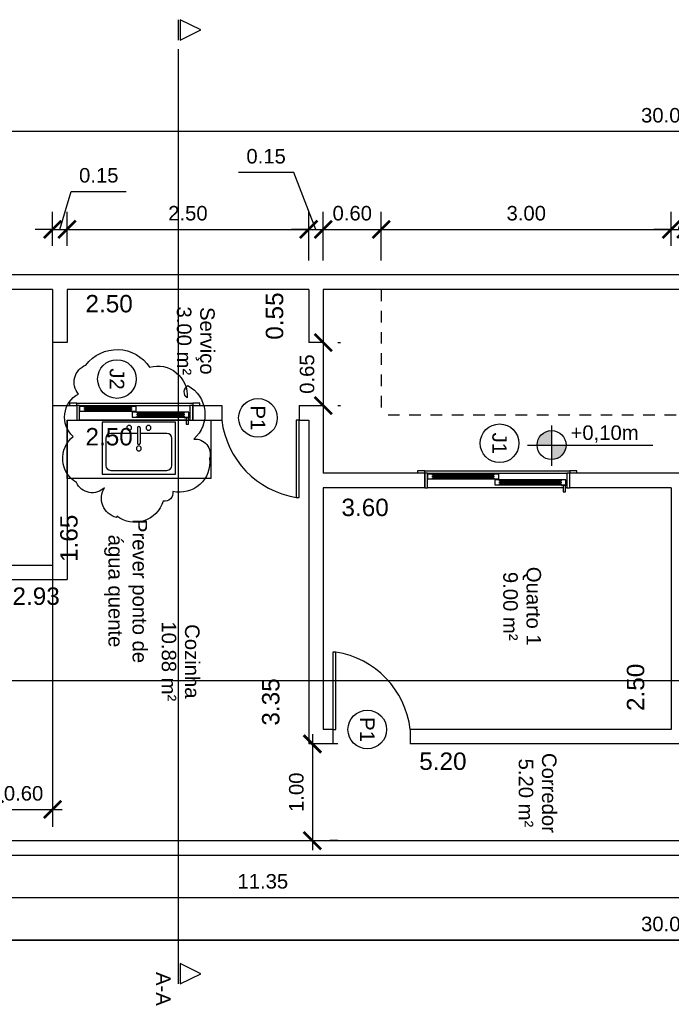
# Model space of a CAD drawing. Header units: metres. Extents: x 3.8 to 54.3, y 0.8 to 38.4.
# Tile 5 of 8: x 13.6 to 20.3, y 28.2 to 38.4. Entities that reach past the tile are written whole.
import ezdxf
from ezdxf.enums import TextEntityAlignment as Align

# ---------------------------------------------------------------- set-up
doc = ezdxf.new("R2010")
doc.units = ezdxf.units.M
doc.header["$LTSCALE"] = 0.01
doc.linetypes.add('ACAD_ISO02W100', pattern=[15, 12, -3])
for name, color, linetype in [('Corte', 240, 'Continuous'), ('Cotas', 2, 'Continuous'), ('Janelas', 150, 'Continuous'), ('Mobília', 90, 'Continuous'), ('Nuvem de Revisão', 220, 'Continuous'), ('Paredes', 7, 'Continuous'), ('Porta', 170, 'Continuous'), ('Projeção da Cobertura', 42, 'ACAD_ISO02W100'), ('Área à Construir', 1, 'Continuous')]:
    doc.layers.add(name, color=color, linetype=linetype)
doc.styles.get("Standard").update_dxf_attribs({"font": 'arial.ttf'})
doc.dimstyles.new('Cotas Externas', dxfattribs={"dimtxt": 0.15, "dimasz": 0.18, "dimexe": 0.18, "dimexo": 0.3, "dimgap": 0.09, "dimtad": 1, "dimzin": 0, "dimdsep": 46, "dimtxsty": 'Standard', "dimblk": 'ARCHTICK', "dimcen": 0.09, "dimdle": 0.1, "dimclrd": 256, "dimclre": 256, "dimclrt": 256, "dimadec": 0, "dimazin": 0, "dimtfac": 1, "dimtofl": 0, "dimtmove": 0, "dimatfit": 3, "dimfxl": 1, "dimtolj": 1, "dimtzin": 0, "dimlwd": -1, "dimlwe": -1, "dimarcsym": 0})
doc.dimstyles.new('Cotas Internas', dxfattribs={"dimtxt": 0.18, "dimasz": 0.18, "dimexe": 0.18, "dimexo": 0.3, "dimgap": 0.01, "dimtad": 1, "dimjust": 2, "dimtoh": 1, "dimzin": 0, "dimdsep": 46, "dimtxsty": 'Standard', "dimblk": 'ARCHTICK', "dimcen": 0.09, "dimdle": 0.1, "dimse1": 1, "dimse2": 1, "dimsd1": 1, "dimsd2": 1, "dimclrd": 256, "dimclre": 256, "dimclrt": 256, "dimadec": 0, "dimazin": 0, "dimtfac": 1, "dimtofl": 0, "dimtmove": 0, "dimatfit": 3, "dimfxl": 1, "dimtolj": 1, "dimtzin": 0, "dimlwd": -1, "dimlwe": -1, "dimarcsym": 0})

# ---------------------------------------------------------------- blocks, each defined once
blk = doc.blocks.new('Janela 2FL Correr - Janela 2FLs 1_20 x 1_20-646450-Planta Baixa')
at = {"layer": 'Janelas'}
for p, q in [((-60, 10), (-67.5, 10)), ((-67.5, 10), (-67.5, 7.5)), ((-60, 7.5), (-60, 10)), ((-60, 10), (60, 10)), ((-60, 7.5), (-60, -7.5)), ((-57, -7.5), (-57, 7.5)), ((-57, 7.5), (57, 7.5)), ((1.5, 6.5), (-57, 6.5)), ((-57, 1.5), (1.5, 1.5)), ((-52, 5.5), (-52, 6.5)), ((-3.5, 6.5), (-52, 6.5)), ((-3.5, 5.5), (-52, 5.5)), ((-52, 4.5), (-52, 3.5)), ((-3.5, 4.5), (-52, 4.5)), ((-52, 3.5), (-3.5, 3.5)), ((-52, 1.5), (-52, 2.5)), ((-52, 2.5), (-3.5, 2.5)), ((-52, 1.5), (-3.5, 1.5)), ((-51, 4.5), (-51, 5.5)), ((-4.5, 5.5), (-51, 5.5)), ((-51, 2.5), (-51, 3.5)), ((-51, 2.5), (-4.5, 2.5)), ((-4.5, 5.5), (-4.5, 4.5)), ((-4.5, 3.5), (-4.5, 2.5)), ((-3.5, 6.5), (-3.5, 5.5)), ((-3.5, 3.5), (-3.5, 4.5)), ((-3.5, 2.5), (-3.5, 1.5)), ((56, 0.5), (-2.5, 0.5)), ((-2.5, 0.5), (-2.5, -4.5)), ((1.5, 1.5), (1.5, 6.5)), ((2.5, -0.5), (2.5, 0.5)), ((51, 0.5), (2.5, 0.5)), ((51, 0.5), (51, -0.5)), ((56, -4.5), (56, 0.5)), ((57, 7.5), (57, -7.5)), ((67.5, 10), (60, 10)), ((60, 10), (60, 7.5)), ((60, -7.5), (60, 7.5)), ((67.5, 7.5), (67.5, 10)), ((53.3, -7.5), (-57, -7.5)), ((-2.5, -4.5), (56, -4.5)), ((51, -0.5), (2.5, -0.5)), ((51, -1.5), (2.5, -1.5)), ((2.5, -1.5), (2.5, -2.5)), ((2.5, -2.5), (51, -2.5)), ((2.5, -3.5), (51, -3.5)), ((2.5, -4.5), (2.5, -3.5)), ((2.5, -4.5), (51, -4.5)), ((3.5, -1.5), (3.5, -0.5)), ((50, -0.5), (3.5, -0.5)), ((3.5, -3.5), (3.5, -2.5)), ((3.5, -3.5), (50, -3.5)), ((50, -0.5), (50, -1.5)), ((50, -2.5), (50, -3.5)), ((51, -2.5), (51, -1.5)), ((51, -3.5), (51, -4.5)), ((51.5, -4.5), (51.5, -5.3)), ((51.8, -4.5), (51.5, -4.5)), ((51.5, -4.5), (51.8, -4.5)), ((51.8, -5.3), (51.5, -5.3)), ((51.5, -5.3), (51.8, -5.3)), ((51.8, -4.5), (57.2, -4.5)), ((57.2, -5.3), (51.8, -5.3)), ((53.2, -5.3), (53.2, -11.5)), ((53.2, -9.5), (53.2, -11.5)), ((55.7, -11.5), (55.7, -5.3)), ((57, -7.5), (55.7, -7.5)), ((55.7, -11.5), (55.7, -9.5)), ((57.2, -4.5), (57.5, -4.5)), ((57.5, -4.5), (57.2, -4.5)), ((57.2, -5.3), (57.5, -5.3)), ((57.5, -5.3), (57.2, -5.3)), ((57.5, -5.3), (57.5, -4.5)), ((53.5, -11.8), (55.5, -11.8))]:
    blk.add_line(p, q, dxfattribs=at)
at = {"layer": 'Janelas', "lineweight": 25}
for p, q in [((-57, 7.5), (-60, 7.5)), ((-57, -7.5), (-57, 7.5)), ((-52, 6.5), (-57, 6.5)), ((-57, 6.5), (-57, 1.5)), ((-57, 1.5), (-52, 1.5)), ((-52, 5.5), (-52, 6.5)), ((-51, 5.5), (-52, 5.5)), ((-3.5, 4.5), (-52, 4.5)), ((-52, 4.5), (-52, 3.5)), ((-52, 3.5), (-52, 4.5)), ((-52, 4.5), (-51, 4.5)), ((-52, 3.5), (-3.5, 3.5)), ((-51, 3.5), (-52, 3.5)), ((-52, 1.5), (-52, 2.5)), ((-52, 2.5), (-51, 2.5)), ((-51, 4.5), (-51, 5.5)), ((-51, 2.5), (-51, 3.5)), ((-3.5, 5.5), (-4.5, 5.5)), ((-4.5, 5.5), (-4.5, 4.5)), ((-4.5, 4.5), (-3.5, 4.5)), ((-3.5, 3.5), (-4.5, 3.5)), ((-4.5, 3.5), (-4.5, 2.5)), ((-4.5, 2.5), (-3.5, 2.5)), ((-3.5, 6.5), (-3.5, 5.5)), ((1.5, 6.5), (-3.5, 6.5)), ((-3.5, 3.5), (-3.5, 4.5)), ((-3.5, 4.5), (-3.5, 3.5)), ((-3.5, 2.5), (-3.5, 1.5)), ((-3.5, 1.5), (1.5, 1.5)), ((2.5, 0.5), (-2.5, 0.5)), ((-2.5, 0.5), (-2.5, -4.5)), ((1.5, 1.5), (1.5, 6.5)), ((2.5, -0.5), (2.5, 0.5)), ((51, 0.5), (51, -0.5)), ((56, 0.5), (51, 0.5)), ((56, -4.5), (56, 0.5)), ((60, 7.5), (57, 7.5)), ((57, 7.5), (57, -4.5)), ((-60, -7.5), (-57, -7.5)), ((-2.5, -4.5), (2.5, -4.5)), ((3.5, -0.5), (2.5, -0.5)), ((51, -1.5), (2.5, -1.5)), ((2.5, -1.5), (2.5, -2.5)), ((2.5, -2.5), (2.5, -1.5)), ((2.5, -1.5), (3.5, -1.5)), ((2.5, -2.5), (51, -2.5)), ((3.5, -2.5), (2.5, -2.5)), ((2.5, -4.5), (2.5, -3.5)), ((2.5, -3.5), (3.5, -3.5)), ((3.5, -1.5), (3.5, -0.5)), ((3.5, -3.5), (3.5, -2.5)), ((51, -0.5), (50, -0.5)), ((50, -0.5), (50, -1.5)), ((50, -1.5), (51, -1.5)), ((51, -2.5), (50, -2.5)), ((50, -2.5), (50, -3.5)), ((50, -3.5), (51, -3.5)), ((51, -2.5), (51, -1.5)), ((51, -1.5), (51, -2.5)), ((51, -3.5), (51, -4.5)), ((51, -4.5), (51.8, -4.5)), ((57, -5.3), (57, -7.5)), ((57, -7.5), (60, -7.5))]:
    blk.add_line(p, q, dxfattribs=at)
at = {"layer": 'Janelas'}
for points in [[(53.3, -9.4), (53.3, -9.5), (53.2, -9.5), (53.2, -9.5)], [(55.7, -9.5), (55.7, -9.5), (55.7, -9.5), (55.7, -9.4)]]:
    blk.add_open_spline(points, degree=3, dxfattribs=at)
for points, knots in [([(53.2, -11.5), (53.2, -11.5), (53.3, -11.6), (53.3, -11.6), (53.3, -11.6), (53.3, -11.6), (53.3, -11.7), (53.3, -11.7), (53.3, -11.7), (53.4, -11.7), (53.4, -11.7), (53.4, -11.7), (53.4, -11.7), (53.5, -11.8), (53.5, -11.8)], [0, 0, 0, 0, 0.166667, 0.25, 0.333333, 0.375, 0.416667, 0.5, 0.541667, 0.583333, 0.666667, 0.75, 0.833333, 1, 1, 1, 1]), ([(55.5, -11.8), (55.5, -11.8), (55.6, -11.7), (55.6, -11.7), (55.6, -11.7), (55.6, -11.7), (55.7, -11.7), (55.7, -11.7), (55.7, -11.7), (55.7, -11.6), (55.7, -11.6), (55.7, -11.6), (55.7, -11.6), (55.7, -11.5), (55.7, -11.5)], [0, 0, 0, 0, 0.166667, 0.25, 0.333333, 0.416667, 0.458333, 0.5, 0.583333, 0.666667, 0.708333, 0.75, 0.833333, 1, 1, 1, 1])]:
    blk.add_open_spline(points, degree=3, knots=knots, dxfattribs=at)
blk = doc.blocks.new('*U814')
blk.add_lwpolyline([(0, 0), (0, 0.03), (-0.8, 0.03), (-0.8, 0)], close=True)
blk.add_arc((0.108, -0.113), 0.919, 96.7533, 171.0573)
blk = doc.blocks.new('*U816')
blk.add_lwpolyline([(0, 0), (0, -0.03), (0.8, -0.03), (0.8, 0)], close=True)
blk.add_arc((-0.108, 0.113), 0.919, 276.7533, 351.0573)
blk = doc.blocks.new('Janela 2FL Correr - Janela 2FLs 1_50 x 1_20-628755-Planta Baixa')
for p, q in [((-75, 10), (-82.5, 10)), ((-82.5, 10), (-82.5, 7.5)), ((-75, 7.5), (-75, 10)), ((-75, 10), (75, 10)), ((-75, 7.5), (-75, -7.5)), ((-72, -7.5), (-72, 7.5)), ((-72, 7.5), (72, 7.5)), ((1.5, 6.5), (-72, 6.5)), ((-72, 1.5), (1.5, 1.5)), ((-67, 5.5), (-67, 6.5)), ((-3.5, 6.5), (-67, 6.5)), ((-3.5, 5.5), (-67, 5.5)), ((-67, 4.5), (-67, 3.5)), ((-3.5, 4.5), (-67, 4.5)), ((-67, 3.5), (-3.5, 3.5)), ((-67, 1.5), (-67, 2.5)), ((-67, 2.5), (-3.5, 2.5)), ((-67, 1.5), (-3.5, 1.5)), ((-66, 4.5), (-66, 5.5)), ((-4.5, 5.5), (-66, 5.5)), ((-66, 2.5), (-66, 3.5)), ((-66, 2.5), (-4.5, 2.5)), ((-4.5, 5.5), (-4.5, 4.5)), ((-4.5, 3.5), (-4.5, 2.5)), ((-3.5, 6.5), (-3.5, 5.5)), ((-3.5, 3.5), (-3.5, 4.5)), ((-3.5, 2.5), (-3.5, 1.5)), ((71, 0.5), (-2.5, 0.5)), ((-2.5, 0.5), (-2.5, -4.5)), ((1.5, 1.5), (1.5, 6.5)), ((2.5, -0.5), (2.5, 0.5)), ((66, 0.5), (2.5, 0.5)), ((66, 0.5), (66, -0.5)), ((71, -4.5), (71, 0.5)), ((72, 7.5), (72, -7.5)), ((82.5, 10), (75, 10)), ((75, 10), (75, 7.5)), ((75, -7.5), (75, 7.5)), ((82.5, 7.5), (82.5, 10)), ((68.3, -7.5), (-72, -7.5)), ((-2.5, -4.5), (71, -4.5)), ((66, -0.5), (2.5, -0.5)), ((66, -1.5), (2.5, -1.5)), ((2.5, -1.5), (2.5, -2.5)), ((2.5, -2.5), (66, -2.5)), ((2.5, -3.5), (66, -3.5)), ((2.5, -4.5), (2.5, -3.5)), ((2.5, -4.5), (66, -4.5)), ((3.5, -1.5), (3.5, -0.5)), ((65, -0.5), (3.5, -0.5)), ((3.5, -3.5), (3.5, -2.5)), ((3.5, -3.5), (65, -3.5)), ((65, -0.5), (65, -1.5)), ((65, -2.5), (65, -3.5)), ((66, -2.5), (66, -1.5)), ((66, -3.5), (66, -4.5)), ((66.5, -4.5), (66.5, -5.3)), ((66.8, -4.5), (66.5, -4.5)), ((66.5, -4.5), (66.8, -4.5)), ((66.8, -5.3), (66.5, -5.3)), ((66.5, -5.3), (66.8, -5.3)), ((66.8, -4.5), (72.2, -4.5)), ((72.2, -5.3), (66.8, -5.3)), ((68.2, -5.3), (68.2, -11.5)), ((68.2, -9.5), (68.2, -11.5)), ((70.7, -11.5), (70.7, -5.3)), ((72, -7.5), (70.7, -7.5)), ((70.7, -11.5), (70.7, -9.5)), ((72.2, -4.5), (72.5, -4.5)), ((72.5, -4.5), (72.2, -4.5)), ((72.2, -5.3), (72.5, -5.3)), ((72.5, -5.3), (72.2, -5.3)), ((72.5, -5.3), (72.5, -4.5)), ((68.5, -11.8), (70.5, -11.8))]:
    blk.add_line(p, q)
at = {"lineweight": 25}
for p, q in [((-72, 7.5), (-75, 7.5)), ((-72, -7.5), (-72, 7.5)), ((-67, 6.5), (-72, 6.5)), ((-72, 6.5), (-72, 1.5)), ((-72, 1.5), (-67, 1.5)), ((-67, 5.5), (-67, 6.5)), ((-66, 5.5), (-67, 5.5)), ((-3.5, 4.5), (-67, 4.5)), ((-67, 4.5), (-67, 3.5)), ((-67, 3.5), (-67, 4.5)), ((-67, 4.5), (-66, 4.5)), ((-67, 3.5), (-3.5, 3.5)), ((-66, 3.5), (-67, 3.5)), ((-67, 1.5), (-67, 2.5)), ((-67, 2.5), (-66, 2.5)), ((-66, 4.5), (-66, 5.5)), ((-66, 2.5), (-66, 3.5)), ((-3.5, 5.5), (-4.5, 5.5)), ((-4.5, 5.5), (-4.5, 4.5)), ((-4.5, 4.5), (-3.5, 4.5)), ((-3.5, 3.5), (-4.5, 3.5)), ((-4.5, 3.5), (-4.5, 2.5)), ((-4.5, 2.5), (-3.5, 2.5)), ((-3.5, 6.5), (-3.5, 5.5)), ((1.5, 6.5), (-3.5, 6.5)), ((-3.5, 3.5), (-3.5, 4.5)), ((-3.5, 4.5), (-3.5, 3.5)), ((-3.5, 2.5), (-3.5, 1.5)), ((-3.5, 1.5), (1.5, 1.5)), ((2.5, 0.5), (-2.5, 0.5)), ((-2.5, 0.5), (-2.5, -4.5)), ((1.5, 1.5), (1.5, 6.5)), ((2.5, -0.5), (2.5, 0.5)), ((66, 0.5), (66, -0.5)), ((71, 0.5), (66, 0.5)), ((71, -4.5), (71, 0.5)), ((75, 7.5), (72, 7.5)), ((72, 7.5), (72, -4.5)), ((-75, -7.5), (-72, -7.5)), ((-2.5, -4.5), (2.5, -4.5)), ((3.5, -0.5), (2.5, -0.5)), ((66, -1.5), (2.5, -1.5)), ((2.5, -1.5), (2.5, -2.5)), ((2.5, -2.5), (2.5, -1.5)), ((2.5, -1.5), (3.5, -1.5)), ((2.5, -2.5), (66, -2.5)), ((3.5, -2.5), (2.5, -2.5)), ((2.5, -4.5), (2.5, -3.5)), ((2.5, -3.5), (3.5, -3.5)), ((3.5, -1.5), (3.5, -0.5)), ((3.5, -3.5), (3.5, -2.5)), ((66, -0.5), (65, -0.5)), ((65, -0.5), (65, -1.5)), ((65, -1.5), (66, -1.5)), ((66, -2.5), (65, -2.5)), ((65, -2.5), (65, -3.5)), ((65, -3.5), (66, -3.5)), ((66, -2.5), (66, -1.5)), ((66, -1.5), (66, -2.5)), ((66, -3.5), (66, -4.5)), ((66, -4.5), (66.8, -4.5)), ((72, -5.3), (72, -7.5)), ((72, -7.5), (75, -7.5))]:
    blk.add_line(p, q, dxfattribs=at)
for points in [[(68.3, -9.4), (68.3, -9.5), (68.2, -9.5), (68.2, -9.5)], [(70.7, -9.5), (70.7, -9.5), (70.7, -9.5), (70.7, -9.4)]]:
    blk.add_open_spline(points, degree=3)
for points, knots in [([(68.2, -11.5), (68.2, -11.5), (68.3, -11.6), (68.3, -11.6), (68.3, -11.6), (68.3, -11.6), (68.3, -11.7), (68.3, -11.7), (68.3, -11.7), (68.4, -11.7), (68.4, -11.7), (68.4, -11.7), (68.4, -11.7), (68.5, -11.8), (68.5, -11.8)], [0, 0, 0, 0, 0.166667, 0.25, 0.333333, 0.375, 0.416667, 0.5, 0.541667, 0.583333, 0.666667, 0.75, 0.833333, 1, 1, 1, 1]), ([(70.5, -11.8), (70.5, -11.8), (70.6, -11.7), (70.6, -11.7), (70.6, -11.7), (70.6, -11.7), (70.7, -11.7), (70.7, -11.7), (70.7, -11.7), (70.7, -11.6), (70.7, -11.6), (70.7, -11.6), (70.7, -11.6), (70.7, -11.5), (70.7, -11.5)], [0, 0, 0, 0, 0.166667, 0.25, 0.333333, 0.416667, 0.458333, 0.5, 0.583333, 0.666667, 0.708333, 0.75, 0.833333, 1, 1, 1, 1])]:
    blk.add_open_spline(points, degree=3, knots=knots)
blk = doc.blocks.new('Pia Cozinha')
for p, q in [((0, 0), (1.487, 0)), ((0, -0.606), (0, 0)), ((1.487, 0), (1.487, -0.606)), ((1.122, -0.024), (0.362, -0.024)), ((0.362, -0.024), (0.362, -0.559)), ((0.729, -0.081), (0.729, -0.241)), ((0.755, -0.081), (0.755, -0.241)), ((1.122, -0.559), (1.122, -0.024)), ((0.4, -0.189), (0.4, -0.47)), ((0.729, -0.138), (0.451, -0.138)), ((1.033, -0.138), (0.755, -0.138)), ((1.084, -0.47), (1.084, -0.189)), ((1.487, -0.606), (0, -0.606)), ((0.362, -0.559), (1.122, -0.559)), ((0.451, -0.521), (1.033, -0.521))]:
    blk.add_line(p, q)
for centre, radius, start, end in [((0.642, -0.081), 0.0254, 0, 180), ((0.642, -0.081), 0.0254, 180, 0), ((0.742, -0.081), 0.0127, 0, 180), ((0.842, -0.081), 0.0254, 0, 180), ((0.842, -0.081), 0.0254, 180, 0), ((0.451, -0.189), 0.0508, 90, 180), ((1.033, -0.189), 0.0508, 0, 90), ((0.742, -0.294), 0.0254, 0, 180), ((0.742, -0.294), 0.0254, 180, 0), ((0.742, -0.241), 0.0127, 180, 0), ((0.451, -0.47), 0.0508, 180, 270), ((1.033, -0.47), 0.0508, 270, 0)]:
    blk.add_arc(centre, radius, start, end)
blk = doc.blocks.new('Identificador Área e Ambiente')
for tag, p in [('ID_AMBIENTE', (-0.035, 0.055)), ('ID_AREA', (-0.035, -0.186))]:
    blk.add_attdef(tag, text='', height=0.15).set_placement(p, align=Align.CENTER)
blk = doc.blocks.new('Identificador de Portas')
at = {"layer": 'Área à Construir'}
blk.add_circle((0, 0), 0.2, dxfattribs=at)
blk.add_attdef('ID_PORTA', text='', height=0.15, dxfattribs=at).set_placement((0, 0), align=Align.MIDDLE_CENTER)
blk = doc.blocks.new('Identificador de Janelas')
at = {"layer": 'Área à Construir'}
blk.add_circle((0, 0), 0.2, dxfattribs=at)
blk.add_attdef('ID_JANELA', text='', height=0.15, dxfattribs=at).set_placement((0, 0), align=Align.MIDDLE_CENTER)
blk = doc.blocks.new('*D836')
at = {"layer": 'Defpoints', "color": 0, "transparency": 16777216}
for p in [(20.341, 33.584), (20.075, 31.084), (20.341, 31.084)]:
    blk.add_point(p, dxfattribs=at)
at = {"layer": 'Cotas', "transparency": 16777216, "insert": (19.973, 31.519), "char_height": 0.18, "attachment_point": 5, "rotation": 90}
blk.add_mtext('\\A1;2.50', dxfattribs=at)
blk = doc.blocks.new('_ArchTick')
at = {"color": 0, "linetype": 'ByBlock', "const_width": 0.15}
blk.add_lwpolyline([(-0.5, -0.5), (0.5, 0.5)], dxfattribs=at)
blk = doc.blocks.new('*D837')
at = {"layer": 'Defpoints', "color": 0, "transparency": 16777216}
for p in [(16.741, 33.584), (20.341, 33.584), (16.741, 33.277)]:
    blk.add_point(p, dxfattribs=at)
at = {"layer": 'Cotas', "transparency": 16777216, "insert": (17.174, 33.379), "char_height": 0.18, "attachment_point": 5}
blk.add_mtext('\\A1;3.60', dxfattribs=at)
blk = doc.blocks.new('*D838')
at = {"layer": 'Defpoints', "color": 0, "transparency": 16777216}
for p in [(16.591, 34.284), (16.301, 30.934), (16.591, 30.934)]:
    blk.add_point(p, dxfattribs=at)
at = {"layer": 'Cotas', "transparency": 16777216, "insert": (16.199, 31.368), "char_height": 0.18, "attachment_point": 5, "rotation": 90}
blk.add_mtext('\\A1;3.35', dxfattribs=at)
blk = doc.blocks.new('*D839')
at = {"layer": 'Defpoints', "color": 0, "transparency": 16777216}
for p in [(14.091, 34.284), (16.591, 34.284), (14.091, 34.008)]:
    blk.add_point(p, dxfattribs=at)
at = {"layer": 'Cotas', "transparency": 16777216, "insert": (14.526, 34.11), "char_height": 0.18, "attachment_point": 5}
blk.add_mtext('\\A1;2.50', dxfattribs=at)
blk = doc.blocks.new('*D840')
at = {"layer": 'Defpoints', "color": 0, "transparency": 16777216}
for p in [(14.091, 34.284), (14.091, 32.634), (14.213, 32.634)]:
    blk.add_point(p, dxfattribs=at)
at = {"layer": 'Cotas', "transparency": 16777216, "insert": (14.111, 33.06), "char_height": 0.18, "attachment_point": 5, "rotation": 90}
blk.add_mtext('\\A1;1.65', dxfattribs=at)
blk = doc.blocks.new('*D841')
at = {"layer": 'Defpoints', "color": 0, "transparency": 16777216}
for p in [(11.162, 32.634), (14.091, 32.634), (11.162, 32.359)]:
    blk.add_point(p, dxfattribs=at)
at = {"layer": 'Cotas', "transparency": 16777216, "insert": (13.771, 32.461), "char_height": 0.18, "attachment_point": 5}
blk.add_mtext('\\A1;2.93', dxfattribs=at)
blk = doc.blocks.new('*D844')
at = {"layer": 'Defpoints', "color": 0, "transparency": 16777216}
for p in [(21.791, 29.984), (10.441, 29.934), (21.791, 29.934)]:
    blk.add_point(p, dxfattribs=at)
at = {"layer": 'Cotas', "transparency": 16777216, "insert": (21.295, 30.086), "char_height": 0.18, "attachment_point": 5}
blk.add_mtext('\\A1;11.35', dxfattribs=at)
blk = doc.blocks.new('*D845')
at = {"layer": 'Defpoints', "color": 0, "transparency": 16777216}
for p in [(16.591, 30.934), (21.791, 30.934), (16.591, 30.652)]:
    blk.add_point(p, dxfattribs=at)
at = {"layer": 'Cotas', "transparency": 16777216, "insert": (17.979, 30.754), "char_height": 0.18, "attachment_point": 5}
blk.add_mtext('\\A1;5.20', dxfattribs=at)
blk = doc.blocks.new('*D846')
at = {"layer": 'Cotas', "transparency": 16777216}
for p, q in [((16.629, 31.034), (16.629, 29.834)), ((16.891, 30.934), (16.809, 30.934)), ((16.891, 29.934), (16.809, 29.934))]:
    blk.add_line(p, q, dxfattribs=at)
at = {"layer": 'Defpoints', "color": 0, "transparency": 16777216}
for p in [(16.591, 30.934), (16.591, 29.934), (16.629, 29.934)]:
    blk.add_point(p, dxfattribs=at)
at = {"layer": 'Cotas', "transparency": 16777216, "xscale": 0.18, "yscale": 0.18, "zscale": 0.18}
for p, rotation in [((16.629, 30.934), 90), ((16.629, 29.934), 270)]:
    blk.add_blockref('_ArchTick', p, dxfattribs=dict(at, rotation=rotation))
at = {"layer": 'Cotas', "transparency": 16777216, "insert": (16.463, 30.434), "char_height": 0.15, "attachment_point": 5, "rotation": 90}
blk.add_mtext('\\A1;1.00', dxfattribs=at)
blk = doc.blocks.new('*D847')
at = {"layer": 'Defpoints', "color": 0, "transparency": 16777216}
for p in [(14.091, 35.634), (16.591, 35.634), (14.091, 35.384)]:
    blk.add_point(p, dxfattribs=at)
at = {"layer": 'Cotas', "transparency": 16777216, "insert": (14.526, 35.486), "char_height": 0.18, "attachment_point": 5}
blk.add_mtext('\\A1;2.50', dxfattribs=at)
blk = doc.blocks.new('*D848')
at = {"layer": 'Defpoints', "color": 0, "transparency": 16777216}
for p in [(16.591, 35.634), (16.34, 35.084), (16.591, 35.084)]:
    blk.add_point(p, dxfattribs=at)
at = {"layer": 'Cotas', "transparency": 16777216, "insert": (16.238, 35.359), "char_height": 0.18, "attachment_point": 5, "rotation": 90}
blk.add_mtext('\\A1;0.55', dxfattribs=at)
blk = doc.blocks.new('*D849')
at = {"layer": 'Cotas', "transparency": 16777216}
for p, q in [((16.741, 35.184), (16.741, 34.334)), ((16.891, 35.084), (16.921, 35.084)), ((16.891, 34.434), (16.921, 34.434))]:
    blk.add_line(p, q, dxfattribs=at)
at = {"layer": 'Defpoints', "color": 0, "transparency": 16777216}
for p in [(16.591, 35.084), (16.591, 34.434), (16.741, 34.434)]:
    blk.add_point(p, dxfattribs=at)
at = {"layer": 'Cotas', "transparency": 16777216, "xscale": 0.18, "yscale": 0.18, "zscale": 0.18}
for p, rotation in [((16.741, 35.084), 90), ((16.741, 34.434), 270)]:
    blk.add_blockref('_ArchTick', p, dxfattribs=dict(at, rotation=rotation))
at = {"layer": 'Cotas', "transparency": 16777216, "insert": (16.574, 34.759), "char_height": 0.15, "attachment_point": 5, "rotation": 90}
blk.add_mtext('\\A1;0.65', dxfattribs=at)
blk = doc.blocks.new('*D853')
at = {"layer": 'Cotas', "transparency": 16777216}
for p, q in [((10.441, 29.634), (10.441, 29.166)), ((21.791, 29.634), (21.791, 29.166)), ((10.341, 29.346), (21.891, 29.346))]:
    blk.add_line(p, q, dxfattribs=at)
at = {"layer": 'Defpoints', "color": 0, "transparency": 16777216}
for p in [(10.441, 29.934), (21.791, 29.934), (21.791, 29.346)]:
    blk.add_point(p, dxfattribs=at)
at = {"layer": 'Cotas', "transparency": 16777216, "xscale": 0.18, "yscale": 0.18, "zscale": 0.18}
for p, rotation in [((10.441, 29.346), 180.0000000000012), ((21.791, 29.346), 1.22133299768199e-12)]:
    blk.add_blockref('_ArchTick', p, dxfattribs=dict(at, rotation=rotation))
at = {"layer": 'Cotas', "transparency": 16777216, "insert": (16.116, 29.512), "char_height": 0.15, "attachment_point": 5}
blk.add_mtext('\\A1;11.35', dxfattribs=at)
blk = doc.blocks.new('*D864')
at = {"layer": 'Cotas', "transparency": 16777216}
for p, q in [((5.291, 29.484), (5.291, 28.724)), ((35.291, 29.484), (35.291, 28.724)), ((5.191, 28.904), (35.391, 28.904))]:
    blk.add_line(p, q, dxfattribs=at)
at = {"layer": 'Defpoints', "color": 0, "transparency": 16777216}
for p in [(5.291, 29.784), (35.291, 29.784), (35.291, 28.904)]:
    blk.add_point(p, dxfattribs=at)
at = {"layer": 'Cotas', "transparency": 16777216, "xscale": 0.18, "yscale": 0.18, "zscale": 0.18, "rotation": 180}
blk.add_blockref('_ArchTick', (5.291, 28.904), dxfattribs=at)
at = {"layer": 'Cotas', "transparency": 16777216, "xscale": 0.18, "yscale": 0.18, "zscale": 0.18}
blk.add_blockref('_ArchTick', (35.291, 28.904), dxfattribs=at)
at = {"layer": 'Cotas', "transparency": 16777216, "insert": (20.291, 29.071), "char_height": 0.15, "attachment_point": 5}
blk.add_mtext('\\A1;30.00', dxfattribs=at)
blk = doc.blocks.new('*D865')
at = {"layer": 'Cotas', "transparency": 16777216}
for p, q in [((5.291, 29.484), (5.291, 28.724)), ((35.291, 29.484), (35.291, 28.724)), ((35.391, 28.904), (5.191, 28.904))]:
    blk.add_line(p, q, dxfattribs=at)
at = {"layer": 'Defpoints', "color": 0, "transparency": 16777216}
for p in [(5.291, 29.784), (35.291, 29.784), (5.291, 28.904)]:
    blk.add_point(p, dxfattribs=at)
at = {"layer": 'Cotas', "transparency": 16777216, "xscale": 0.18, "yscale": 0.18, "zscale": 0.18, "rotation": 180}
blk.add_blockref('_ArchTick', (5.291, 28.904), dxfattribs=at)
at = {"layer": 'Cotas', "transparency": 16777216, "xscale": 0.18, "yscale": 0.18, "zscale": 0.18}
blk.add_blockref('_ArchTick', (35.291, 28.904), dxfattribs=at)
at = {"layer": 'Cotas', "transparency": 16777216, "insert": (20.291, 29.071), "char_height": 0.15, "attachment_point": 5}
blk.add_mtext('\\A1;30.00', dxfattribs=at)
blk = doc.blocks.new('*D874')
at = {"layer": 'Cotas', "transparency": 16777216}
for p, q in [((13.941, 35.484), (13.941, 30.076)), ((13.341, 30.084), (13.341, 30.436)), ((13.241, 30.256), (14.041, 30.256))]:
    blk.add_line(p, q, dxfattribs=at)
at = {"layer": 'Defpoints', "color": 0, "transparency": 16777216}
for p in [(13.941, 35.784), (13.941, 30.256), (13.341, 29.784)]:
    blk.add_point(p, dxfattribs=at)
at = {"layer": 'Cotas', "transparency": 16777216, "xscale": 0.18, "yscale": 0.18, "zscale": 0.18, "rotation": 180}
blk.add_blockref('_ArchTick', (13.341, 30.256), dxfattribs=at)
at = {"layer": 'Cotas', "transparency": 16777216, "xscale": 0.18, "yscale": 0.18, "zscale": 0.18}
blk.add_blockref('_ArchTick', (13.941, 30.256), dxfattribs=at)
at = {"layer": 'Cotas', "transparency": 16777216, "insert": (13.641, 30.422), "char_height": 0.15, "attachment_point": 5}
blk.add_mtext('\\A1;0.60', dxfattribs=at)
blk = doc.blocks.new('*D817')
at = {"layer": 'Cotas', "transparency": 16777216}
for p, q in [((14.016, 36.256), (14.133, 36.647)), ((14.133, 36.647), (14.704, 36.647)), ((13.941, 36.084), (13.941, 36.436)), ((14.091, 36.084), (14.091, 36.436)), ((13.941, 36.256), (13.761, 36.256)), ((13.941, 36.256), (14.091, 36.256)), ((14.091, 36.256), (14.271, 36.256))]:
    blk.add_line(p, q, dxfattribs=at)
at = {"layer": 'Defpoints', "color": 0, "transparency": 16777216}
for p in [(14.091, 36.256), (13.941, 35.784), (14.091, 35.784)]:
    blk.add_point(p, dxfattribs=at)
at = {"layer": 'Cotas', "transparency": 16777216, "xscale": 0.18, "yscale": 0.18, "zscale": 0.18}
blk.add_blockref('_ArchTick', (13.941, 36.256), dxfattribs=at)
at = {"layer": 'Cotas', "transparency": 16777216, "xscale": 0.18, "yscale": 0.18, "zscale": 0.18, "rotation": 180}
blk.add_blockref('_ArchTick', (14.091, 36.256), dxfattribs=at)
at = {"layer": 'Cotas', "transparency": 16777216, "insert": (14.419, 36.814), "char_height": 0.15, "attachment_point": 5}
blk.add_mtext('\\A1;0.15', dxfattribs=at)
blk = doc.blocks.new('*D875')
at = {"layer": 'Cotas', "transparency": 16777216}
for p, q in [((14.091, 36.084), (14.091, 36.436)), ((16.591, 35.934), (16.591, 36.436)), ((13.991, 36.256), (16.691, 36.256))]:
    blk.add_line(p, q, dxfattribs=at)
at = {"layer": 'Defpoints', "color": 0, "transparency": 16777216}
for p in [(16.591, 36.256), (14.091, 35.784), (16.591, 35.634)]:
    blk.add_point(p, dxfattribs=at)
at = {"layer": 'Cotas', "transparency": 16777216, "xscale": 0.18, "yscale": 0.18, "zscale": 0.18, "rotation": 180}
blk.add_blockref('_ArchTick', (14.091, 36.256), dxfattribs=at)
at = {"layer": 'Cotas', "transparency": 16777216, "xscale": 0.18, "yscale": 0.18, "zscale": 0.18}
blk.add_blockref('_ArchTick', (16.591, 36.256), dxfattribs=at)
at = {"layer": 'Cotas', "transparency": 16777216, "insert": (15.341, 36.422), "char_height": 0.15, "attachment_point": 5}
blk.add_mtext('\\A1;2.50', dxfattribs=at)
blk = doc.blocks.new('*D876')
at = {"layer": 'Cotas', "transparency": 16777216}
for p, q in [((16.436, 36.845), (15.865, 36.845)), ((16.666, 36.256), (16.436, 36.845)), ((16.591, 35.934), (16.591, 36.436)), ((16.741, 35.934), (16.741, 36.436)), ((16.591, 36.256), (16.411, 36.256)), ((16.591, 36.256), (16.741, 36.256)), ((16.741, 36.256), (16.921, 36.256))]:
    blk.add_line(p, q, dxfattribs=at)
at = {"layer": 'Defpoints', "color": 0, "transparency": 16777216}
for p in [(16.741, 36.256), (16.591, 35.634), (16.741, 35.634)]:
    blk.add_point(p, dxfattribs=at)
at = {"layer": 'Cotas', "transparency": 16777216, "xscale": 0.18, "yscale": 0.18, "zscale": 0.18}
blk.add_blockref('_ArchTick', (16.591, 36.256), dxfattribs=at)
at = {"layer": 'Cotas', "transparency": 16777216, "xscale": 0.18, "yscale": 0.18, "zscale": 0.18, "rotation": 180}
blk.add_blockref('_ArchTick', (16.741, 36.256), dxfattribs=at)
at = {"layer": 'Cotas', "transparency": 16777216, "insert": (16.15, 37.011), "char_height": 0.15, "attachment_point": 5}
blk.add_mtext('\\A1;0.15', dxfattribs=at)
blk = doc.blocks.new('*D877')
at = {"layer": 'Cotas', "transparency": 16777216}
for p, q in [((16.741, 35.934), (16.741, 36.436)), ((17.341, 35.934), (17.341, 36.436)), ((16.641, 36.256), (17.441, 36.256))]:
    blk.add_line(p, q, dxfattribs=at)
at = {"layer": 'Defpoints', "color": 0, "transparency": 16777216}
for p in [(17.341, 36.256), (16.741, 35.634), (17.341, 35.634)]:
    blk.add_point(p, dxfattribs=at)
at = {"layer": 'Cotas', "transparency": 16777216, "xscale": 0.18, "yscale": 0.18, "zscale": 0.18, "rotation": 180}
blk.add_blockref('_ArchTick', (16.741, 36.256), dxfattribs=at)
at = {"layer": 'Cotas', "transparency": 16777216, "xscale": 0.18, "yscale": 0.18, "zscale": 0.18}
blk.add_blockref('_ArchTick', (17.341, 36.256), dxfattribs=at)
at = {"layer": 'Cotas', "transparency": 16777216, "insert": (17.041, 36.422), "char_height": 0.15, "attachment_point": 5}
blk.add_mtext('\\A1;0.60', dxfattribs=at)
blk = doc.blocks.new('*D878')
at = {"layer": 'Cotas', "transparency": 16777216}
for p, q in [((17.341, 35.934), (17.341, 36.436)), ((20.341, 36.084), (20.341, 36.436)), ((17.241, 36.256), (20.441, 36.256))]:
    blk.add_line(p, q, dxfattribs=at)
at = {"layer": 'Defpoints', "color": 0, "transparency": 16777216}
for p in [(20.341, 36.256), (20.341, 35.784), (17.341, 35.634)]:
    blk.add_point(p, dxfattribs=at)
at = {"layer": 'Cotas', "transparency": 16777216, "xscale": 0.18, "yscale": 0.18, "zscale": 0.18, "rotation": 180}
blk.add_blockref('_ArchTick', (17.341, 36.256), dxfattribs=at)
at = {"layer": 'Cotas', "transparency": 16777216, "xscale": 0.18, "yscale": 0.18, "zscale": 0.18}
blk.add_blockref('_ArchTick', (20.341, 36.256), dxfattribs=at)
at = {"layer": 'Cotas', "transparency": 16777216, "insert": (18.841, 36.422), "char_height": 0.15, "attachment_point": 5}
blk.add_mtext('\\A1;3.00', dxfattribs=at)
blk = doc.blocks.new('*D818')
at = {"layer": 'Cotas', "transparency": 16777216}
for p, q in [((20.416, 36.256), (20.533, 36.647)), ((20.533, 36.647), (21.104, 36.647)), ((20.341, 36.084), (20.341, 36.436)), ((20.491, 36.084), (20.491, 36.436)), ((20.341, 36.256), (20.161, 36.256)), ((20.341, 36.256), (20.491, 36.256)), ((20.491, 36.256), (20.671, 36.256))]:
    blk.add_line(p, q, dxfattribs=at)
at = {"layer": 'Defpoints', "color": 0, "transparency": 16777216}
for p in [(20.491, 36.256), (20.341, 35.784), (20.491, 35.784)]:
    blk.add_point(p, dxfattribs=at)
at = {"layer": 'Cotas', "transparency": 16777216, "xscale": 0.18, "yscale": 0.18, "zscale": 0.18}
blk.add_blockref('_ArchTick', (20.341, 36.256), dxfattribs=at)
at = {"layer": 'Cotas', "transparency": 16777216, "xscale": 0.18, "yscale": 0.18, "zscale": 0.18, "rotation": 180}
blk.add_blockref('_ArchTick', (20.491, 36.256), dxfattribs=at)
at = {"layer": 'Cotas', "transparency": 16777216, "insert": (20.819, 36.814), "char_height": 0.15, "attachment_point": 5}
blk.add_mtext('\\A1;0.15', dxfattribs=at)
blk = doc.blocks.new('*D880')
at = {"layer": 'Cotas', "transparency": 16777216}
for p, q in [((5.291, 36.084), (5.291, 37.449)), ((35.291, 36.084), (35.291, 37.449)), ((35.391, 37.269), (5.191, 37.269))]:
    blk.add_line(p, q, dxfattribs=at)
at = {"layer": 'Defpoints', "color": 0, "transparency": 16777216}
for p in [(5.291, 37.269), (5.291, 35.784), (35.291, 35.784)]:
    blk.add_point(p, dxfattribs=at)
at = {"layer": 'Cotas', "transparency": 16777216, "xscale": 0.18, "yscale": 0.18, "zscale": 0.18, "rotation": 180}
blk.add_blockref('_ArchTick', (5.291, 37.269), dxfattribs=at)
at = {"layer": 'Cotas', "transparency": 16777216, "xscale": 0.18, "yscale": 0.18, "zscale": 0.18}
blk.add_blockref('_ArchTick', (35.291, 37.269), dxfattribs=at)
at = {"layer": 'Cotas', "transparency": 16777216, "insert": (20.291, 37.435), "char_height": 0.15, "attachment_point": 5}
blk.add_mtext('\\A1;30.00', dxfattribs=at)
blk = doc.blocks.new('Indicação de Corte')
at = {"layer": 'Corte'}
for p, q in [((0, 0.234), (-0.106, 0.021)), ((0.106, 0.021), (0, 0.234)), ((-0.106, 0.021), (0.106, 0.021)), ((-0.106, 0), (0.106, 0))]:
    blk.add_line(p, q, dxfattribs=at)

msp = doc.modelspace()

# ---------------------------------------------------------------- hatches: boundary and pattern name
at = {"layer": 'Cotas'}
h = msp.add_hatch(color=256, dxfattribs=at)
h.dxf.hatch_style = 1
h.paths.add_polyline_path([(19.103, 34.025), (19.103, 34.175, 0.414214), (18.953, 34.025)])
h.paths.add_polyline_path([(19.253, 34.025), (19.103, 34.025), (19.103, 33.875, 0.414214)])

# ---------------------------------------------------------------- linework, layer by layer
at = {"layer": 'Corte'}
for p, q in [((15.241, 38.121), (15.241, 28.469)), ((8.961, 31.589), (26.315, 31.589))]:
    msp.add_line(p, q, dxfattribs=at)
at = {"layer": 'Cotas'}
for p, q in [((19.103, 34.226), (19.103, 33.811)), ((18.853, 34.025), (20.149, 34.025))]:
    msp.add_line(p, q, dxfattribs=at)
msp.add_circle((19.103, 34.025), 0.15, dxfattribs=at)
at = {"layer": 'Nuvem de Revisão'}
msp.add_lwpolyline([(14.944, 34.831, -0.520567), (15.333, 34.513, -0.520567), (15.333, 34.513, -0.520567), (15.341, 34.64, -0.520567), (15.402, 34.087, -0.520567), (15.402, 34.087, -0.520567), (15.566, 33.886, -0.520567), (15.185, 33.545, -0.520567), (15.185, 33.545, -0.520567), (15.085, 33.444, -0.520567), (14.606, 33.288, -0.520567), (14.606, 33.288, -0.520567), (14.603, 33.277, -0.520567), (14.479, 33.584, -0.520567), (14.188, 33.637, -0.520567), (14.154, 34.114, -0.520567), (14.209, 34.553, -0.520567), (14.286, 34.852, -0.520567)], format="xyb", close=True, dxfattribs=at)
at = {"layer": 'Paredes'}
for p, q in [((13.941, 35.634), (5.291, 35.634)), ((13.941, 35.634), (13.941, 35.084)), ((14.091, 35.634), (14.091, 35.084)), ((16.591, 35.634), (14.091, 35.634)), ((16.591, 35.634), (16.591, 35.084)), ((16.741, 35.634), (16.741, 35.084)), ((35.141, 35.634), (16.741, 35.634)), ((14.091, 35.084), (13.941, 35.084)), ((16.741, 35.084), (16.591, 35.084)), ((13.941, 34.434), (13.941, 32.784)), ((13.941, 34.434), (14.191, 34.434)), ((14.191, 34.434), (14.191, 34.284)), ((15.391, 34.434), (15.691, 34.434)), ((15.391, 34.434), (15.391, 34.284)), ((15.691, 34.434), (15.691, 34.284)), ((16.491, 34.434), (16.741, 34.434)), ((16.491, 34.434), (16.491, 34.284)), ((16.741, 34.434), (16.741, 33.734)), ((14.091, 34.284), (14.091, 32.634)), ((14.091, 34.284), (14.191, 34.284)), ((15.391, 34.284), (15.691, 34.284)), ((16.491, 34.284), (16.591, 34.284)), ((16.591, 34.284), (16.591, 30.934)), ((17.791, 33.734), (16.741, 33.734)), ((17.791, 33.584), (17.791, 33.734)), ((20.641, 33.734), (19.291, 33.734)), ((19.291, 33.584), (19.291, 33.734)), ((16.741, 33.584), (16.741, 31.084)), ((17.791, 33.584), (16.741, 33.584)), ((20.341, 33.584), (19.291, 33.584)), ((20.341, 33.584), (20.341, 31.084)), ((11.099, 32.784), (13.941, 32.784)), ((11.162, 32.634), (14.091, 32.634)), ((16.841, 31.084), (16.741, 31.084)), ((16.841, 31.084), (16.841, 30.934)), ((20.341, 31.084), (17.641, 31.084)), ((17.641, 31.084), (17.641, 30.934)), ((16.841, 30.934), (16.591, 30.934)), ((20.591, 30.934), (17.641, 30.934)), ((10.441, 29.934), (21.791, 29.934))]:
    msp.add_line(p, q, dxfattribs=at)
msp.add_lwpolyline([(5.291, 35.634), (5.291, 29.784), (35.291, 29.784), (35.291, 35.784), (5.291, 35.784), (5.291, 35.634)], dxfattribs=at)
at = {"layer": 'Projeção da Cobertura'}
for p in [(17.341, 35.634), (25.891, 34.334)]:
    msp.add_line(p, (17.341, 34.334), dxfattribs=at)

# ---------------------------------------------------------------- block references
at = {"layer": 'Corte', "rotation": 270}
for p in [(15.241, 38.318), (15.241, 28.557)]:
    msp.add_blockref('Indicação de Corte', p, dxfattribs=at)
at = {"layer": 'Janelas', "xscale": 0.01, "yscale": 0.01, "zscale": 0.01}
for name, p in [('Janela 2FL Correr - Janela 2FLs 1_20 x 1_20-646450-Planta Baixa', (14.791, 34.359)), ('Janela 2FL Correr - Janela 2FLs 1_50 x 1_20-628755-Planta Baixa', (18.541, 33.659))]:
    msp.add_blockref(name, p, dxfattribs=at)
at = {"layer": 'Janelas', "rotation": 270}
msp.add_blockref('*U816', (16.491, 34.284), dxfattribs=at)
at = {"layer": 'Mobília'}
msp.add_blockref('Pia Cozinha', (14.091, 34.284), dxfattribs=at)
at = {"layer": 'Porta', "rotation": 270}
msp.add_blockref('*U814', (16.841, 31.084), dxfattribs=at)
at = {"layer": 'Área à Construir', "rotation": 270}
for name, p, values in [('Identificador Área e Ambiente', (15.413, 35.068), {'ID_AREA': '3.00 m²', 'ID_AMBIENTE': 'Serviço'}), ('Identificador de Janelas', (14.607, 34.708), {'ID_JANELA': 'J2'}), ('Identificador de Portas', (16.066, 34.306), {'ID_PORTA': 'P1'}), ('Identificador de Janelas', (18.565, 34.043), {'ID_JANELA': 'J1'}), ('Identificador Área e Ambiente', (18.789, 32.323), {'ID_AREA': '9.00 m²', 'ID_AMBIENTE': 'Quarto 1'}), ('Identificador Área e Ambiente', (15.256, 31.753), {'ID_AREA': '10.88 m²', 'ID_AMBIENTE': 'Cozinha'}), ('Identificador de Portas', (17.197, 31.083), {'ID_PORTA': 'P1'}), ('Identificador Área e Ambiente', (18.949, 30.392), {'ID_AREA': '5.20 m²', 'ID_AMBIENTE': 'Corredor'})]:
    msp.add_blockref(name, p, dxfattribs=at).add_auto_attribs(values)

# ---------------------------------------------------------------- texts
at = {"layer": 'Corte', "insert": (15.162, 28.617), "char_height": 0.15, "attachment_point": 1, "rotation": 270}
msp.add_mtext_dynamic_manual_height_columns('\\pxqc;A-A', width=0.43373, gutter_width=0.75, heights=[0.146], dxfattribs=at)
at = {"layer": 'Cotas', "insert": (19.299, 34.228), "char_height": 0.15, "attachment_point": 1}
msp.add_mtext_dynamic_manual_height_columns('\\pxql;+0,10m', width=1.49001, gutter_width=0.75, heights=[0], dxfattribs=at)
at = {"layer": 'Nuvem de Revisão', "insert": (14.919, 33.26), "char_height": 0.15, "attachment_point": 1, "rotation": 270}
msp.add_mtext_dynamic_manual_height_columns('\\pxqc;Prever ponto de água quente', width=1.49001, gutter_width=0.75, heights=[0], dxfattribs=at)

# ---------------------------------------------------------------- dimensions: what is measured, and where the dimension line sits
at = {"layer": 'Cotas'}
for base, p1, p2, dimstyle, picture, middle in [((5.291, 37.269), (35.291, 35.784), (5.291, 35.784), 'Cotas Externas', '*D880', (20.291, 37.435)), ((14.091, 35.384), (16.591, 35.634), (14.091, 35.634), 'Cotas Internas', '*D847', (14.526, 35.486)), ((14.091, 34.008), (16.591, 34.284), (14.091, 34.284), 'Cotas Internas', '*D839', (14.526, 34.11)), ((16.741, 33.277), (20.341, 33.584), (16.741, 33.584), 'Cotas Internas', '*D837', (17.174, 33.379)), ((21.791, 29.984), (10.441, 29.934), (21.791, 29.934), 'Cotas Internas', '*D844', (21.295, 30.086)), ((35.291, 28.904), (5.291, 29.784), (35.291, 29.784), 'Cotas Externas', '*D864', (20.291, 29.071))]:
    dim = msp.add_linear_dim(base=base, p1=p1, p2=p2, dimstyle=dimstyle, dxfattribs=at)
    dim.commit()
    dim.dimension.update_dxf_attribs({"geometry": picture, "text_midpoint": middle})
for base, p1, p2, picture, middle in [((16.741, 36.256), (16.591, 35.634), (16.741, 35.634), '*D876', (16.346, 36.845)), ((17.341, 36.256), (16.741, 35.634), (17.341, 35.634), '*D877', (17.041, 36.256)), ((13.941, 30.256), (13.341, 29.784), (13.941, 35.784), '*D874', (13.641, 30.256))]:
    dim = msp.add_linear_dim(base=base, p1=p1, p2=p2, dimstyle='Cotas Externas', override={"dimtmove": 1}, dxfattribs=at)
    dim.commit()
    dim.dimension.update_dxf_attribs({"geometry": picture, "text_midpoint": middle, "dimtype": 160})
for base, p1, p2, picture, middle in [((14.091, 36.256), (13.941, 35.784), (14.091, 35.784), '*D817', (14.223, 36.814)), ((20.491, 36.256), (20.341, 35.784), (20.491, 35.784), '*D818', (20.623, 36.814)), ((16.591, 36.256), (14.091, 35.784), (16.591, 35.634), '*D875', (15.341, 36.422)), ((20.341, 36.256), (17.341, 35.634), (20.341, 35.784), '*D878', (18.841, 36.422)), ((5.291, 28.904), (35.291, 29.784), (5.291, 29.784), '*D865', (20.291, 29.071))]:
    dim = msp.add_linear_dim(base=base, p1=p1, p2=p2, dimstyle='Cotas Externas', override={"dimtmove": 1}, dxfattribs=at)
    dim.commit()
    dim.dimension.update_dxf_attribs({"geometry": picture, "text_midpoint": middle})
for base, p1, p2, dimstyle, picture, middle in [((16.34, 35.084), (16.591, 35.634), (16.591, 35.084), 'Cotas Internas', '*D848', (16.238, 35.359)), ((16.741, 34.434), (16.591, 35.084), (16.591, 34.434), 'Cotas Externas', '*D849', (16.574, 34.759)), ((14.213, 32.634), (14.091, 34.284), (14.091, 32.634), 'Cotas Internas', '*D840', (14.111, 33.06)), ((16.301, 30.934), (16.591, 34.284), (16.591, 30.934), 'Cotas Internas', '*D838', (16.199, 31.368)), ((20.075, 31.084), (20.341, 33.584), (20.341, 31.084), 'Cotas Internas', '*D836', (19.973, 31.519)), ((16.629, 29.934), (16.591, 30.934), (16.591, 29.934), 'Cotas Externas', '*D846', (16.463, 30.434))]:
    dim = msp.add_linear_dim(base=base, p1=p1, p2=p2, angle=270, dimstyle=dimstyle, dxfattribs=at)
    dim.commit()
    dim.dimension.update_dxf_attribs({"geometry": picture, "text_midpoint": middle})
for base, p1, p2, picture, middle in [((11.162, 32.359), (14.091, 32.634), (11.162, 32.634), '*D841', (13.771, 32.359)), ((16.591, 30.652), (21.791, 30.934), (16.591, 30.934), '*D845', (17.979, 30.652))]:
    dim = msp.add_linear_dim(base=base, p1=p1, p2=p2, dimstyle='Cotas Internas', dxfattribs=at)
    dim.commit()
    dim.dimension.update_dxf_attribs({"geometry": picture, "text_midpoint": middle, "dimtype": 160})
dim = msp.add_linear_dim(base=(21.791, 29.346), p1=(10.441, 29.934), p2=(21.791, 29.934), angle=180, dimstyle='Cotas Externas', override={"dimtmove": 1}, dxfattribs=at)
dim.commit()
dim.dimension.update_dxf_attribs({"geometry": '*D853', "text_midpoint": (16.116, 29.512)})

doc.saveas('drawing.dxf')
